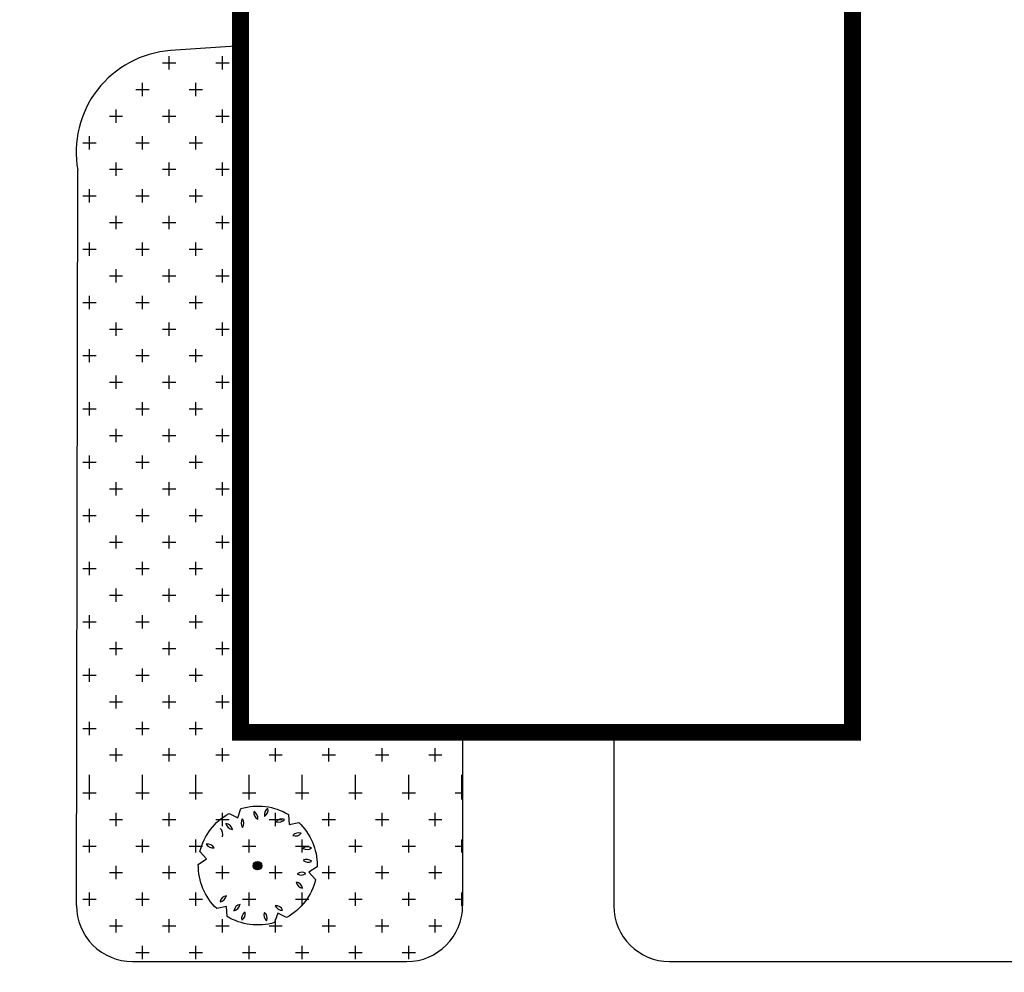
# Model space of a CAD drawing. Extents: x -424536 to -66822, y 139826 to 492209.
# Tile 75 of 91: x -121376 to -103755, y 237612 to 254654. Entities that reach past the tile are written whole.
import ezdxf

# ---------------------------------------------------------------- set-up
doc = ezdxf.new("R2010")
doc.units = 0
doc.header["$LTSCALE"] = 1000
doc.header["$MEASUREMENT"] = 0
for name, color, linetype in [('0-A乔木图例', 94, 'Continuous'), ('A乔木图例', 94, 'Continuous'), ('PUB_DIM', 3, 'Continuous'), ('乔木', 106, 'Continuous'), ('图层1', 211, 'Continuous')]:
    doc.layers.add(name, color=color, linetype=linetype)
doc.styles.add('DIM_FONT', font='SIMPLEX', dxfattribs={"width": 0.7, "bigfont": 'GBCBIG'})
doc.dimstyles.new('DIMN300', dxfattribs={"dimscale": 3, "dimtxt": 300, "dimasz": 100, "dimexe": 250, "dimexo": 300, "dimgap": 150, "dimtad": 1, "dimdec": 0, "dimzin": 0, "dimdsep": 46, "dimtxsty": 'DIM_FONT', "dimblk": 'ARCHTICK', "dimcen": 0.09, "dimclrt": 7, "dimazin": 2, "dimtfac": 1, "dimtdec": 0, "dimtix": 1, "dimtmove": 2, "dimatfit": 3, "dimldrblk": 'ARCHTICK', "dimfxl": 1, "dimtolj": 1, "dimtzin": 0, "dimarcsym": 0})

# ---------------------------------------------------------------- blocks, each defined once
blk = doc.blocks.new('红枫B')
at = {"layer": '0-A乔木图例', "linetype": 'Continuous'}
h = blk.add_hatch(color=256, dxfattribs=at)
edge = h.paths.add_edge_path()
edge.add_arc((-29, -7), 76.9, 0, 360)
h = blk.add_hatch(color=256, dxfattribs=at)
edge = h.paths.add_edge_path()
edge.add_arc((-2, 1), 32.9, 0, 360)
at = {"layer": '0-A乔木图例', "linetype": 'Continuous', "const_width": 70.9}
blk.add_lwpolyline([(-54, -15, 1), (17, -15, 1)], format="xyb", close=True, dxfattribs=at)
at = {"layer": '0-A乔木图例', "linetype": 'Continuous'}
for centre, radius in [((-29, -7), 76.9), ((-2, 1), 32.9)]:
    blk.add_circle(centre, radius, dxfattribs=at)
at = {"layer": 'A乔木图例', "color": 201}
for centre, start, end in [((-233, 886), 147.3377, 217.8723), ((-451, 876), 327.3377, 37.8723), ((-8, 871), 138.1639, 208.6985), ((-224, 896), 318.1639, 28.6985), ((-485, 731), 161.2838, 231.8184), ((-694, 669), 341.2838, 51.8184), ((223, 785), 147.3377, 217.8723), ((5, 775), 327.3377, 37.8723), ((242, 817), 280.3851, 350.9196), ((399, 665), 100.3851, 170.9196), ((-731, 430), 161.2838, 231.8184), ((-940, 368), 341.2838, 51.8184), ((635, 432), 292.7346, 3.2691), ((820, 317), 112.7346, 183.2691), ((-1023, 46), 32.2053, 102.7398), ((909, 29), 68.5432, 139.0778), ((857, 241), 248.5432, 319.0778), ((-878, -136), 83.1442, 153.6787), ((-982, 56), 263.1442, 333.6787), ((-786, -387), 56.8089, 127.3435), ((-793, -169), 236.8089, 307.3435), ((646, -455), 10.4217, 80.9563), ((798, -298), 190.4217, 260.9563), ((833, -361), 32.2053, 102.7398), ((917, -160), 212.2053, 282.7398), ((-648, -588), 103.0957, 173.6302), ((-811, -443), 283.0957, 353.6302), ((-591, -763), 69.0501, 139.5848), ((483, -697), 7.7811, 78.3157), ((642, -548), 187.7811, 258.3157), ((-281, -900), 120.1778, 190.7123), ((-480, -809), 300.1778, 10.7123)]:
    blk.add_arc(centre, 134, start, end, dxfattribs=at)
at = {"layer": '乔木', "color": 6}
blk.add_lwpolyline([(740, -738, -0.210395), (-52, -1068), (-149, -919), (-281, -1039, -0.210395), (-963, -519), (-883, -360), (-1052, -305, -0.210395), (-943, 546), (-765, 555), (-803, 729, -0.205439), (-31, 1060, -0.004751), (-11, 1060), (86, 911), (218, 1031, -0.210395), (900, 511), (820, 352), (953, 309), (989, 297, -0.210395), (880, -554), (702, -563)], format="xyb", close=True, dxfattribs=at)
blk.add_arc((-940, 248), 134, 212.2053, 282.7398, dxfattribs=at)
blk = doc.blocks.new('_ArchTick')
at = {"color": 0, "linetype": 'ByBlock', "const_width": 0.4}
blk.add_lwpolyline([(-0.5, -0.5), (0.5, 0.5)], dxfattribs=at)
blk = doc.blocks.new('*D91')
at = {"layer": 'Defpoints', "color": 0}
for p in [(-84779, 269704), (-82294, 269704), (-84779, 268704), (-221159, 241904), (-218074, 241904), (-218074, 237804)]:
    blk.add_point(p, dxfattribs=at)
at = {"layer": 'PUB_DIM', "color": 0, "lineweight": -2}
for p, q in [((-82294, 269704), (-82294, 269904)), ((-84179, 269704), (-81794, 269704)), ((-82294, 268704), (-82294, 269704)), ((-84179, 268704), (-81794, 268704)), ((-82294, 268704), (-82294, 268504)), ((-218974, 241904), (-221909, 241904)), ((-221159, 237804), (-221159, 241904)), ((-218974, 237804), (-221909, 237804))]:
    blk.add_line(p, q, dxfattribs=at)
for p, xscale, yscale, zscale, rotation in [((-82294, 269704), 200, 200, 200, 270), ((-82294, 268704), 200, 200, 200, 90), ((-221159, 241904), 300, 300, 300, 90), ((-221159, 237804), 300, 300, 300, 270)]:
    blk.add_blockref('_ArchTick', p, dxfattribs=dict(at, xscale=xscale, yscale=yscale, zscale=zscale, rotation=rotation))
at = {"layer": 'PUB_DIM', "color": 7, "attachment_point": 5, "rotation": 90, "style": 'DIM_FONT'}
for s, insert, char_height in [('\\A1;1000', (-82894, 269204), 600), ('\\A1;4100', (-222059, 239854), 900)]:
    blk.add_mtext(s, dxfattribs=dict(at, insert=insert, char_height=char_height))

msp = doc.modelspace()

# ---------------------------------------------------------------- linework, layer by layer
at = {"const_width": 300}
msp.add_lwpolyline([(-106471.5, 270573.6), (-106471.5, 241904.4), (-117423.8, 241904.4), (-117423.8, 270573.6)], close=True, dxfattribs=at)
at = {"layer": 'A乔木图例'}
for p, q in [((-118700.3, 253763.6), (-118700.3, 254001.7)), ((-117747.8, 253763.6), (-117747.8, 254001.7)), ((-118819.3, 253882.6), (-118581.2, 253882.6)), ((-117866.8, 253882.6), (-117628.7, 253882.6)), ((-119295.6, 253406.4), (-119057.4, 253406.4)), ((-119176.5, 253287.3), (-119176.5, 253525.4)), ((-118343.1, 253406.4), (-118104.9, 253406.4)), ((-118224, 253287.3), (-118224, 253525.4)), ((-119771.8, 252930.1), (-119533.7, 252930.1)), ((-119652.8, 252811.1), (-119652.8, 253049.2)), ((-118819.3, 252930.1), (-118581.2, 252930.1)), ((-118700.3, 252811.1), (-118700.3, 253049.2)), ((-117866.8, 252930.1), (-117628.7, 252930.1)), ((-117747.8, 252811.1), (-117747.8, 253049.2)), ((-120129, 252334.8), (-120129, 252572.9)), ((-119176.5, 252334.8), (-119176.5, 252572.9)), ((-118224, 252334.8), (-118224, 252572.9)), ((-120248.1, 252453.9), (-120009.9, 252453.9)), ((-119295.6, 252453.9), (-119057.4, 252453.9)), ((-118343.1, 252453.9), (-118104.9, 252453.9)), ((-119652.8, 251858.6), (-119652.8, 252096.7)), ((-118700.3, 251858.6), (-118700.3, 252096.7)), ((-117747.8, 251858.6), (-117747.8, 252096.7)), ((-119771.8, 251977.6), (-119533.7, 251977.6)), ((-118819.3, 251977.6), (-118581.2, 251977.6)), ((-117866.8, 251977.6), (-117628.7, 251977.6)), ((-120248.1, 251501.4), (-120009.9, 251501.4)), ((-120129, 251382.3), (-120129, 251620.4)), ((-119295.6, 251501.4), (-119057.4, 251501.4)), ((-119176.5, 251382.3), (-119176.5, 251620.4)), ((-118343.1, 251501.4), (-118104.9, 251501.4)), ((-118224, 251382.3), (-118224, 251620.4)), ((-119652.8, 250906.1), (-119652.8, 251144.2)), ((-118700.3, 250906.1), (-118700.3, 251144.2)), ((-117747.8, 250906.1), (-117747.8, 251144.2)), ((-119771.8, 251025.1), (-119533.7, 251025.1)), ((-118819.3, 251025.1), (-118581.2, 251025.1)), ((-117866.8, 251025.1), (-117628.7, 251025.1)), ((-120129, 250429.8), (-120129, 250667.9)), ((-119176.5, 250429.8), (-119176.5, 250667.9)), ((-118224, 250429.8), (-118224, 250667.9)), ((-120248.1, 250548.9), (-120009.9, 250548.9)), ((-119295.6, 250548.9), (-119057.4, 250548.9)), ((-118343.1, 250548.9), (-118104.9, 250548.9)), ((-119771.8, 250072.6), (-119533.7, 250072.6)), ((-119652.8, 249953.6), (-119652.8, 250191.7)), ((-118819.3, 250072.6), (-118581.2, 250072.6)), ((-118700.3, 249953.6), (-118700.3, 250191.7)), ((-117866.8, 250072.6), (-117628.7, 250072.6)), ((-117747.8, 249953.6), (-117747.8, 250191.7)), ((-120129, 249477.3), (-120129, 249715.4)), ((-119176.5, 249477.3), (-119176.5, 249715.4)), ((-118224, 249477.3), (-118224, 249715.4)), ((-120248.1, 249596.4), (-120009.9, 249596.4)), ((-119295.6, 249596.4), (-119057.4, 249596.4)), ((-118343.1, 249596.4), (-118104.9, 249596.4)), ((-119652.8, 249001.1), (-119652.8, 249239.2)), ((-118700.3, 249001.1), (-118700.3, 249239.2)), ((-117747.8, 249001.1), (-117747.8, 249239.2)), ((-119771.8, 249120.1), (-119533.7, 249120.1)), ((-118819.3, 249120.1), (-118581.2, 249120.1)), ((-117866.8, 249120.1), (-117628.7, 249120.1)), ((-120129, 248524.8), (-120129, 248762.9)), ((-119176.5, 248524.8), (-119176.5, 248762.9)), ((-118224, 248524.8), (-118224, 248762.9)), ((-120248.1, 248643.9), (-120009.9, 248643.9)), ((-119295.6, 248643.9), (-119057.4, 248643.9)), ((-118343.1, 248643.9), (-118104.9, 248643.9)), ((-119771.8, 248167.6), (-119533.7, 248167.6)), ((-119652.8, 248048.6), (-119652.8, 248286.7)), ((-118819.3, 248167.6), (-118581.2, 248167.6)), ((-118700.3, 248048.6), (-118700.3, 248286.7)), ((-117866.8, 248167.6), (-117628.7, 248167.6)), ((-117747.8, 248048.6), (-117747.8, 248286.7)), ((-120129, 247572.3), (-120129, 247810.4)), ((-119176.5, 247572.3), (-119176.5, 247810.4)), ((-118224, 247572.3), (-118224, 247810.4)), ((-120248.1, 247691.4), (-120009.9, 247691.4)), ((-119295.6, 247691.4), (-119057.4, 247691.4)), ((-118343.1, 247691.4), (-118104.9, 247691.4)), ((-119652.8, 247096.1), (-119652.8, 247334.2)), ((-118700.3, 247096.1), (-118700.3, 247334.2)), ((-117747.8, 247096.1), (-117747.8, 247334.2)), ((-119771.8, 247215.1), (-119533.7, 247215.1)), ((-118819.3, 247215.1), (-118581.2, 247215.1)), ((-117866.8, 247215.1), (-117628.7, 247215.1)), ((-120248.1, 246738.9), (-120009.9, 246738.9)), ((-120129, 246619.8), (-120129, 246857.9)), ((-119295.6, 246738.9), (-119057.4, 246738.9)), ((-119176.5, 246619.8), (-119176.5, 246857.9)), ((-118343.1, 246738.9), (-118104.9, 246738.9)), ((-118224, 246619.8), (-118224, 246857.9)), ((-119652.8, 246143.6), (-119652.8, 246381.7)), ((-118700.3, 246143.6), (-118700.3, 246381.7)), ((-117747.8, 246143.6), (-117747.8, 246381.7)), ((-119771.8, 246262.6), (-119533.7, 246262.6)), ((-118819.3, 246262.6), (-118581.2, 246262.6)), ((-117866.8, 246262.6), (-117628.7, 246262.6)), ((-120129, 245667.3), (-120129, 245905.4)), ((-119176.5, 245667.3), (-119176.5, 245905.4)), ((-118224, 245667.3), (-118224, 245905.4)), ((-120248.1, 245786.4), (-120009.9, 245786.4)), ((-119295.6, 245786.4), (-119057.4, 245786.4)), ((-118343.1, 245786.4), (-118104.9, 245786.4)), ((-119771.8, 245310.1), (-119533.7, 245310.1)), ((-119652.8, 245191.1), (-119652.8, 245429.2)), ((-118819.3, 245310.1), (-118581.2, 245310.1)), ((-118700.3, 245191.1), (-118700.3, 245429.2)), ((-117866.8, 245310.1), (-117628.7, 245310.1)), ((-117747.8, 245191.1), (-117747.8, 245429.2)), ((-120129, 244714.8), (-120129, 244952.9)), ((-119176.5, 244714.8), (-119176.5, 244952.9)), ((-118224, 244714.8), (-118224, 244952.9)), ((-120248.1, 244833.9), (-120009.9, 244833.9)), ((-119295.6, 244833.9), (-119057.4, 244833.9)), ((-118343.1, 244833.9), (-118104.9, 244833.9)), ((-119652.8, 244238.6), (-119652.8, 244476.7)), ((-118700.3, 244238.6), (-118700.3, 244476.7)), ((-117747.8, 244238.6), (-117747.8, 244476.7)), ((-119771.8, 244357.6), (-119533.7, 244357.6)), ((-118819.3, 244357.6), (-118581.2, 244357.6)), ((-117866.8, 244357.6), (-117628.7, 244357.6)), ((-120129, 243762.3), (-120129, 244000.4)), ((-119176.5, 243762.3), (-119176.5, 244000.4)), ((-118224, 243762.3), (-118224, 244000.4)), ((-120248.1, 243881.4), (-120009.9, 243881.4)), ((-119295.6, 243881.4), (-119057.4, 243881.4)), ((-118343.1, 243881.4), (-118104.9, 243881.4)), ((-119771.8, 243405.1), (-119533.7, 243405.1)), ((-119652.8, 243286.1), (-119652.8, 243524.2)), ((-118819.3, 243405.1), (-118581.2, 243405.1)), ((-118700.3, 243286.1), (-118700.3, 243524.2)), ((-117866.8, 243405.1), (-117628.7, 243405.1)), ((-117747.8, 243286.1), (-117747.8, 243524.2)), ((-120129, 242809.8), (-120129, 243047.9)), ((-119176.5, 242809.8), (-119176.5, 243047.9)), ((-118224, 242809.8), (-118224, 243047.9)), ((-120248.1, 242928.9), (-120009.9, 242928.9)), ((-119295.6, 242928.9), (-119057.4, 242928.9)), ((-118343.1, 242928.9), (-118104.9, 242928.9)), ((-119652.8, 242333.6), (-119652.8, 242571.7)), ((-118700.3, 242333.6), (-118700.3, 242571.7)), ((-117747.8, 242333.6), (-117747.8, 242571.7)), ((-119771.8, 242452.6), (-119533.7, 242452.6)), ((-118819.3, 242452.6), (-118581.2, 242452.6)), ((-117866.8, 242452.6), (-117628.7, 242452.6)), ((-120248.1, 241976.4), (-120009.9, 241976.4)), ((-120129, 241857.3), (-120129, 242095.4)), ((-119295.6, 241976.4), (-119057.4, 241976.4)), ((-119176.5, 241857.3), (-119176.5, 242095.4)), ((-118343.1, 241976.4), (-118104.9, 241976.4)), ((-118224, 241857.3), (-118224, 242095.4)), ((-117271.5, 241857.3), (-117271.5, 241904.4)), ((-116319, 241857.3), (-116319, 241904.4)), ((-115366.5, 241857.3), (-115366.5, 241904.4)), ((-114414, 241857.3), (-114414, 241904.4)), ((-113461.5, 241857.3), (-113461.5, 241904.4)), ((-110604, 241857.3), (-110604, 241904.4)), ((-119652.8, 241381.1), (-119652.8, 241619.2)), ((-118700.3, 241381.1), (-118700.3, 241619.2)), ((-117747.8, 241381.1), (-117747.8, 241619.2)), ((-116795.3, 241381.1), (-116795.3, 241619.2)), ((-115842.8, 241381.1), (-115842.8, 241619.2)), ((-114890.3, 241381.1), (-114890.3, 241619.2)), ((-113937.8, 241381.1), (-113937.8, 241619.2)), ((-119771.8, 241500.1), (-119533.7, 241500.1)), ((-118819.3, 241500.1), (-118581.2, 241500.1)), ((-117866.8, 241500.1), (-117628.7, 241500.1)), ((-116914.3, 241500.1), (-116676.2, 241500.1)), ((-115961.8, 241500.1), (-115723.7, 241500.1)), ((-115009.3, 241500.1), (-114771.2, 241500.1)), ((-114056.8, 241500.1), (-113818.7, 241500.1)), ((-120129, 240704.8), (-120129, 241142.9)), ((-119176.5, 240704.8), (-119176.5, 241142.9)), ((-118224, 240704.8), (-118224, 241142.9)), ((-117271.5, 240704.8), (-117271.5, 241142.9)), ((-116319, 240704.8), (-116319, 241142.9)), ((-115366.5, 240704.8), (-115366.5, 241142.9)), ((-114414, 240704.8), (-114414, 241142.9)), ((-113461.5, 240704.8), (-113461.5, 241142.9)), ((-120248.1, 240823.9), (-120009.9, 240823.9)), ((-119295.6, 240823.9), (-119057.4, 240823.9)), ((-118343.1, 240823.9), (-118104.9, 240823.9)), ((-117390.6, 240823.9), (-117152.4, 240823.9)), ((-116438.1, 240823.9), (-116199.9, 240823.9)), ((-115485.6, 240823.9), (-115247.4, 240823.9)), ((-114533.1, 240823.9), (-114294.9, 240823.9)), ((-113580.6, 240823.9), (-113449.1, 240823.9)), ((-119652.8, 240228.6), (-119652.8, 240466.7)), ((-118700.3, 240228.6), (-118700.3, 240466.7)), ((-117747.8, 240228.6), (-117747.8, 240466.7)), ((-116795.3, 240228.6), (-116795.3, 240466.7)), ((-115842.8, 240228.6), (-115842.8, 240466.7)), ((-114890.3, 240228.6), (-114890.3, 240466.7)), ((-113937.8, 240228.6), (-113937.8, 240466.7)), ((-119771.8, 240347.6), (-119533.7, 240347.6)), ((-118819.3, 240347.6), (-118581.2, 240347.6)), ((-117866.8, 240347.6), (-117628.7, 240347.6)), ((-116914.3, 240347.6), (-116676.2, 240347.6)), ((-115961.8, 240347.6), (-115723.7, 240347.6)), ((-115009.3, 240347.6), (-114771.2, 240347.6)), ((-114056.8, 240347.6), (-113818.7, 240347.6)), ((-120248.1, 239871.4), (-120009.9, 239871.4)), ((-120129, 239752.3), (-120129, 239990.4)), ((-119295.6, 239871.4), (-119057.4, 239871.4)), ((-119176.5, 239752.3), (-119176.5, 239990.4)), ((-118343.1, 239871.4), (-118104.9, 239871.4)), ((-118224, 239752.3), (-118224, 239990.4)), ((-117390.6, 239871.4), (-117152.4, 239871.4)), ((-117271.5, 239752.3), (-117271.5, 239990.4)), ((-116438.1, 239871.4), (-116199.9, 239871.4)), ((-116319, 239752.3), (-116319, 239990.4)), ((-115485.6, 239871.4), (-115247.4, 239871.4)), ((-115366.5, 239752.3), (-115366.5, 239990.4)), ((-114533.1, 239871.4), (-114294.9, 239871.4)), ((-114414, 239752.3), (-114414, 239990.4)), ((-113580.6, 239871.4), (-113449.1, 239871.4)), ((-113461.5, 239752.3), (-113461.5, 239990.4)), ((-119652.8, 239276.1), (-119652.8, 239514.2)), ((-118700.3, 239276.1), (-118700.3, 239514.2)), ((-117747.8, 239276.1), (-117747.8, 239514.2)), ((-116795.3, 239276.1), (-116795.3, 239514.2)), ((-115842.8, 239276.1), (-115842.8, 239514.2)), ((-114890.3, 239276.1), (-114890.3, 239514.2)), ((-113937.8, 239276.1), (-113937.8, 239514.2)), ((-119771.8, 239395.1), (-119533.7, 239395.1)), ((-118819.3, 239395.1), (-118581.2, 239395.1)), ((-117866.8, 239395.1), (-117628.7, 239395.1)), ((-116914.3, 239395.1), (-116676.2, 239395.1)), ((-115961.8, 239395.1), (-115723.7, 239395.1)), ((-115009.3, 239395.1), (-114771.2, 239395.1)), ((-114056.8, 239395.1), (-113818.7, 239395.1)), ((-120129, 238799.8), (-120129, 239037.9)), ((-119176.5, 238799.8), (-119176.5, 239037.9)), ((-118224, 238799.8), (-118224, 239037.9)), ((-117271.5, 238799.8), (-117271.5, 239037.9)), ((-116319, 238799.8), (-116319, 239037.9)), ((-115366.5, 238799.8), (-115366.5, 239037.9)), ((-114414, 238799.8), (-114414, 239037.9)), ((-113461.5, 238799.8), (-113461.5, 239037.9)), ((-120248.1, 238918.9), (-120009.9, 238918.9)), ((-119295.6, 238918.9), (-119057.4, 238918.9)), ((-118343.1, 238918.9), (-118104.9, 238918.9)), ((-117390.6, 238918.9), (-117152.4, 238918.9)), ((-116438.1, 238918.9), (-116199.9, 238918.9)), ((-115485.6, 238918.9), (-115247.4, 238918.9)), ((-114533.1, 238918.9), (-114294.9, 238918.9)), ((-113580.6, 238918.9), (-113449.1, 238918.9)), ((-119771.8, 238442.6), (-119533.7, 238442.6)), ((-119652.8, 238323.6), (-119652.8, 238561.7)), ((-118819.3, 238442.6), (-118581.2, 238442.6)), ((-118700.3, 238323.6), (-118700.3, 238561.7)), ((-117866.8, 238442.6), (-117628.7, 238442.6)), ((-117747.8, 238323.6), (-117747.8, 238561.7)), ((-116914.3, 238442.6), (-116676.2, 238442.6)), ((-116795.3, 238323.6), (-116795.3, 238561.7)), ((-115961.8, 238442.6), (-115723.7, 238442.6)), ((-115842.8, 238323.6), (-115842.8, 238561.7)), ((-115009.3, 238442.6), (-114771.2, 238442.6)), ((-114890.3, 238323.6), (-114890.3, 238561.7)), ((-114056.8, 238442.6), (-113818.7, 238442.6)), ((-113937.8, 238323.6), (-113937.8, 238561.7)), ((-119176.5, 237847.3), (-119176.5, 238085.4)), ((-118224, 237847.3), (-118224, 238085.4)), ((-117271.5, 237847.3), (-117271.5, 238085.4)), ((-116319, 237847.3), (-116319, 238085.4)), ((-115366.5, 237847.3), (-115366.5, 238085.4)), ((-114414, 237847.3), (-114414, 238085.4)), ((-119295.6, 237966.4), (-119057.4, 237966.4)), ((-118343.1, 237966.4), (-118104.9, 237966.4)), ((-117390.6, 237966.4), (-117152.4, 237966.4)), ((-116438.1, 237966.4), (-116199.9, 237966.4)), ((-115485.6, 237966.4), (-115247.4, 237966.4)), ((-114533.1, 237966.4), (-114294.9, 237966.4))]:
    msp.add_line(p, q, dxfattribs=at)
at = {"layer": '图层1'}
for p, q in [((-117423.8, 254188.1), (-118679.8, 254102.6)), ((-120359.3, 238805.4), (-120338.5, 251960.5)), ((-113449.1, 241904.4), (-113449.1, 238804.4)), ((-110744.1, 241904.4), (-110744.1, 238804.4)), ((-119359.3, 237804.4), (-114449.1, 237804.4)), ((-109744.1, 237804.4), (-103311.5, 237804.4))]:
    msp.add_line(p, q, dxfattribs=at)
msp.add_lwpolyline([(-117423.8, 254188.1), (-117423.8, 254188.1)], dxfattribs=at)
for centre, radius, start, end in [((-118541.5, 252282.3), 1825.5, 94.34376, 190.15455), ((-119359.3, 238804.4), 1000, 179.94023, 270), ((-114449.1, 238804.4), 1000, 270, 0), ((-109744.1, 238804.4), 1000, 180, 270)]:
    msp.add_arc(centre, radius, start, end, dxfattribs=at)

# ---------------------------------------------------------------- block references
at = {"layer": '0-A乔木图例', "rotation": 270}
msp.add_blockref('红枫B', (-117111.3, 239490.6), dxfattribs=at)

# ---------------------------------------------------------------- dimensions: what is measured, and where the dimension line sits
at = {"layer": 'PUB_DIM'}
dim = msp.add_aligned_dim(p1=(-218074.5, 237804.4), p2=(-218074.5, 241904.4), distance=3084.2, dimstyle='DIMN300', dxfattribs=at)
dim.commit()
dim.dimension.update_dxf_attribs({"geometry": '*D91', "text_midpoint": (-222058.7, 239854.4)})

doc.saveas('drawing.dxf')
